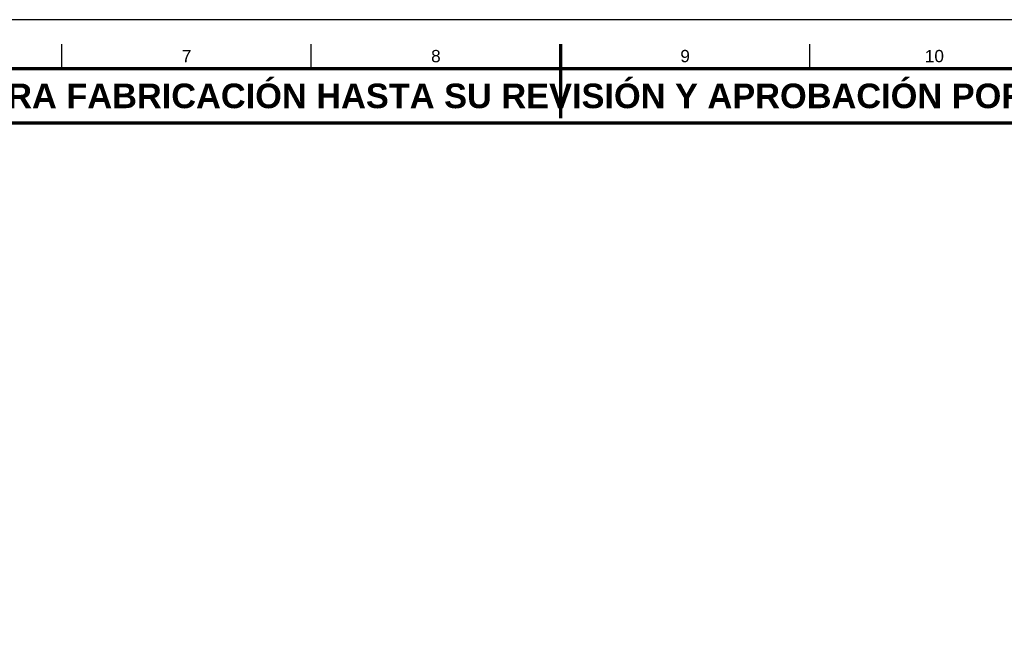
# Model space of a CAD drawing. Header units: millimetres. Extents: x 0 to 841, y 0 to 594.
# Tile 35 of 36: x 316 to 516, y 469 to 594. Entities that reach past the tile are written whole.
import ezdxf
from ezdxf.enums import TextEntityAlignment as Align

# ---------------------------------------------------------------- set-up
doc = ezdxf.new("R2010")
doc.units = ezdxf.units.MM
for name, color, linetype, lineweight in [('FINA', 7, 'CONTINUOUS', 25), ('MARCO', 7, 'CONTINUOUS', 70), ('TXT', 7, 'CONTINUOUS', 25)]:
    doc.layers.add(name, color=color, linetype=linetype, lineweight=lineweight)
doc.styles.add('STD', font='LiberationSans-Regular.ttf')
doc.styles.add('STDB', font='LiberationSans-Bold.ttf')

msp = doc.modelspace()

# ---------------------------------------------------------------- linework, layer by layer
at = {"layer": 'FINA'}
for p, q in [((324.12, 584), (324.12, 589)), ((374.81, 584), (374.81, 589)), ((425.5, 584), (425.5, 589)), ((476.19, 584), (476.19, 589))]:
    msp.add_line(p, q, dxfattribs=at)
msp.add_lwpolyline([(0, 0), (841, 0), (841, 594), (0, 594)], close=True, dxfattribs=at)
at = {"layer": 'MARCO'}
msp.add_line((425.5, 589), (425.5, 574), dxfattribs=at)
for points in [[(20, 10), (831, 10), (831, 584), (20, 584)], [(20, 573), (831, 573), (831, 584), (20, 584)]]:
    msp.add_lwpolyline(points, close=True, dxfattribs=at)

# ---------------------------------------------------------------- texts
at = {"layer": 'TXT'}
for s, height, style, p in [('7', 2.5, 'STD', (349.47, 586.6)), ('8', 2.5, 'STD', (400.16, 586.6)), ('9', 2.5, 'STD', (450.84, 586.6)), ('10', 2.5, 'STD', (501.53, 586.6)), ('ESTOS PLANOS NO SON VÁLIDOS PARA FABRICACIÓN HASTA SU REVISIÓN Y APROBACIÓN POR UN INGENIERO CALCULISTA HABILITADO.', 5, 'STDB', (425.5, 578.5))]:
    msp.add_text(s, height=height, dxfattribs=dict(at, style=style)).set_placement(p, align=Align.MIDDLE_CENTER)

doc.saveas('drawing.dxf')
